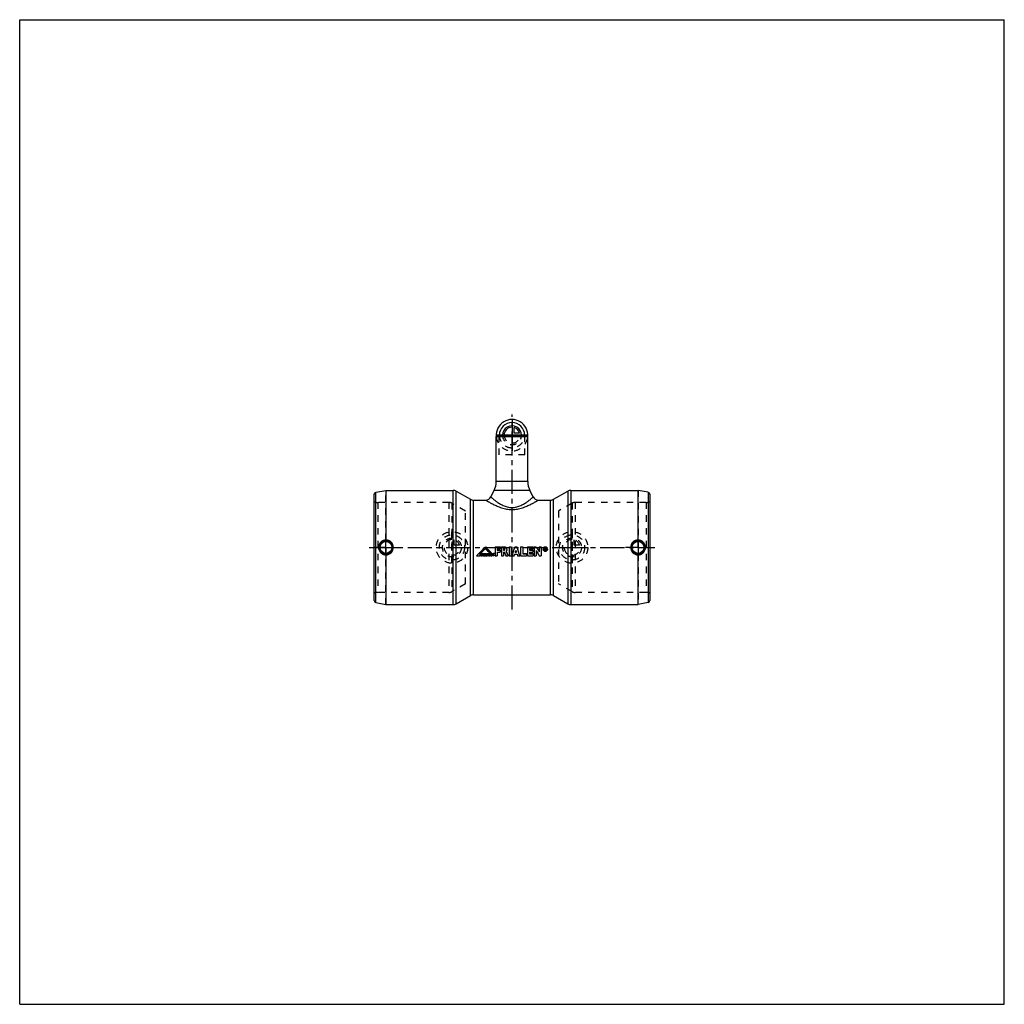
# Model space of a CAD drawing. Header units: millimetres. Extents: x 0 to 1000, y 0 to 1000.
import ezdxf

# ---------------------------------------------------------------- set-up
doc = ezdxf.new("R2010")
doc.units = ezdxf.units.MM
doc.header["$LTSCALE"] = 65.185185
doc.linetypes.add('CENTER', pattern=[0.6, 0.375, -0.075, 0.075, -0.075])
doc.linetypes.add('HIDDEN', pattern=[0.2, 0.1, -0.1])
doc.layers.get('0').update_dxf_attribs({"linetype": 'CONTINUOUS'})
for name, color, linetype in [('ACHSEN_S', 7, 'CONTINUOUS'), ('KOERPER', 7, 'CONTINUOUS'), ('KONST.EL_MIT_GEO', 7, 'CONTINUOUS'), ('KONSTR_EL', 7, 'CONTINUOUS'), ('KURVEN', 7, 'CONTINUOUS')]:
    doc.layers.add(name, color=color, linetype=linetype)

msp = doc.modelspace()

# ---------------------------------------------------------------- linework, layer by layer
at = {"color": 7, "linetype": 'Continuous'}
for p, q in [((0, 0), (0, 1000)), ((0, 1000), (1000, 1000)), ((1000, 0), (1000, 1000)), ((0, 0), (1000, 0))]:
    msp.add_line(p, q, dxfattribs=at)
at = {"layer": 'ACHSEN_S', "color": 40, "linetype": 'CENTER'}
for p, q in [((500, 401), (500, 599)), ((355, 464), (645, 464))]:
    msp.add_line(p, q, dxfattribs=at)
at = {"layer": 'KOERPER', "color": 7, "linetype": 'Continuous'}
for p, q in [((484, 576.5), (484.9, 578)), ((516, 576.5), (484, 576.5)), ((515.1, 578), (484.9, 578)), ((516, 576.5), (515.1, 578)), ((372, 522), (372, 471.5)), ((372, 522), (440.4, 522)), ((443.4, 521.2), (457.8, 512.9)), ((628, 471.5), (628, 522)), ((460.8, 512.1), (473.2, 512.1)), ((526.8, 512.1), (539.2, 512.1)), ((372, 456.5), (372, 406)), ((628, 406), (628, 456.5)), ((443.4, 406.8), (457.8, 415.1)), ((460.8, 415.9), (539.2, 415.9)), ((372, 406), (440.4, 406))]:
    msp.add_line(p, q, dxfattribs=at)
at = {"layer": 'KOERPER', "color": 8, "linetype": 'HIDDEN'}
for p, q in [((487, 558), (487, 577)), ((513, 558), (513, 577)), ((513, 558), (487, 558)), ((452.7, 501), (439, 508.9)), ((452.7, 427), (452.7, 501)), ((561, 508.9), (547.3, 501)), ((547.3, 501), (547.3, 427)), ((452.7, 427), (439, 419.1)), ((561, 419.1), (547.3, 427))]:
    msp.add_line(p, q, dxfattribs=at)
at = {"layer": 'KOERPER', "color": 40, "linetype": 'CENTER'}
for p, q in [((372, 464), (372, 471.5)), ((628, 464), (628, 471.5)), ((372, 464), (359.2, 464)), ((372, 464), (372, 456.5)), ((372, 464), (384.8, 464)), ((628, 464), (615.2, 464)), ((628, 464), (640.8, 464)), ((628, 464), (628, 456.5))]:
    msp.add_line(p, q, dxfattribs=at)
at = {"layer": 'KOERPER', "color": 7, "linetype": 'Continuous'}
for points, knots in [([(372, 471.5), (371, 471.6), (369, 471.2), (366.5, 469.5), (364.8, 467), (364.4, 465), (364.4, 464)], [0, 0, 0, 0, 0.24782, 0.49775, 0.74873, 1, 1, 1, 1]), ([(379.5, 464), (379.5, 465), (379.1, 467), (377.5, 469.5), (375, 471.1), (373, 471.5), (372, 471.5)], [0, 0, 0, 0, 0.25018, 0.50001, 0.74984, 1, 1, 1, 1]), ([(628, 471.5), (627, 471.5), (625, 471.1), (622.5, 469.5), (620.9, 467), (620.5, 465), (620.5, 464)], [0, 0, 0, 0, 0.25015, 0.49998, 0.74982, 1, 1, 1, 1]), ([(635.6, 464), (635.6, 465), (635.2, 467), (633.5, 469.5), (631, 471.2), (629, 471.6), (628, 471.5)], [0, 0, 0, 0, 0.25127, 0.50226, 0.75219, 1, 1, 1, 1]), ([(364.4, 464), (364.4, 463), (364.8, 461), (366.5, 458.5), (369, 456.8), (371, 456.4), (372, 456.5)], [0, 0, 0, 0, 0.25127, 0.50225, 0.75218, 1, 1, 1, 1]), ([(372, 456.5), (373, 456.5), (375, 456.9), (377.5, 458.5), (379.1, 461), (379.5, 463), (379.5, 464)], [0, 0, 0, 0, 0.25016, 0.49999, 0.74982, 1, 1, 1, 1]), ([(620.5, 464), (620.5, 463), (620.9, 461), (622.5, 458.5), (625, 456.9), (627, 456.5), (628, 456.5)], [0, 0, 0, 0, 0.25018, 0.50002, 0.74985, 1, 1, 1, 1]), ([(628, 456.5), (629, 456.4), (631, 456.8), (633.5, 458.5), (635.2, 461), (635.6, 463), (635.6, 464)], [0, 0, 0, 0, 0.24781, 0.49774, 0.74873, 1, 1, 1, 1])]:
    msp.add_open_spline(points, degree=3, knots=knots, dxfattribs=at)
at = {"layer": 'KONST.EL_MIT_GEO', "color": 7, "linetype": 'Continuous'}
for p, q in [((484, 530.9), (484, 576.5)), ((516, 530.9), (516, 576.5)), ((516, 530.9), (484, 530.9)), ((478.5, 515.3), (481.8, 521.7)), ((518.2, 521.7), (481.8, 521.7)), ((521.5, 515.3), (518.2, 521.7))]:
    msp.add_line(p, q, dxfattribs=at)
at = {"layer": 'KONST.EL_MIT_GEO', "color": 8, "linetype": 'HIDDEN'}
for p, q in [((514, 578), (486, 578)), ((513, 577), (487, 577))]:
    msp.add_line(p, q, dxfattribs=at)
for centre, start, end in [((486, 577), 0, 90), ((514, 577), 90, 180)]:
    msp.add_arc(centre, 1, start, end, dxfattribs=at)
at = {"layer": 'KONST.EL_MIT_GEO', "color": 7, "linetype": 'Continuous'}
for centre, radius, start, end in [((464, 530.9), 20, 332.6275, 360), ((536, 530.9), 20, 180, 207.3725), ((473.2, 518.1), 6, 270, 332.6275), ((526.8, 518.1), 6, 207.3725, 270)]:
    msp.add_arc(centre, radius, start, end, dxfattribs=at)
for points, knots in [([(473.2, 512.1), (473.2, 512.1), (473.2, 512.1), (473.2, 512.1), (473.2, 512.1), (473.3, 512), (473.4, 512), (473.5, 511.9), (473.7, 511.8), (474, 511.6), (474.4, 511.4), (474.8, 511.1), (475.3, 510.9), (475.8, 510.5), (476.7, 510.1), (477.8, 509.4), (479.3, 508.6), (481, 507.8), (482.9, 506.9), (484.9, 506), (487.1, 505.1), (490.3, 504), (494.6, 502.8), (500, 502.3), (505.4, 502.8), (509.7, 504), (512.9, 505.1), (515.1, 506), (517.1, 506.9), (519, 507.8), (520.7, 508.6), (522.2, 509.4), (523.3, 510.1), (524.2, 510.5), (524.7, 510.9), (525.2, 511.1), (525.6, 511.4), (526, 511.6), (526.3, 511.8), (526.5, 511.9), (526.6, 512), (526.7, 512), (526.8, 512.1), (526.8, 512.1), (526.8, 512.1), (526.8, 512.1), (526.8, 512.1)], [0, 0, 0, 0, 0.00017, 0.00069, 0.00155, 0.00276, 0.0043, 0.00618, 0.01094, 0.017, 0.02431, 0.03283, 0.0425, 0.05328, 0.0651, 0.09164, 0.12171, 0.15491, 0.1909, 0.22939, 0.27017, 0.31302, 0.40408, 0.5, 0.59592, 0.68698, 0.72983, 0.77061, 0.8091, 0.84509, 0.87829, 0.90836, 0.9349, 0.94672, 0.9575, 0.96717, 0.97569, 0.983, 0.98906, 0.99382, 0.9957, 0.99724, 0.99845, 0.99931, 0.99983, 1, 1, 1, 1]), ([(478.5, 515.3), (478.5, 515.3), (478.5, 515.3), (478.5, 515.3), (478.5, 515.3), (478.6, 515.2), (478.6, 515.2), (478.7, 515.1), (478.9, 515), (479.1, 514.8), (479.4, 514.5), (479.7, 514.3), (480.2, 513.9), (480.9, 513.2), (481.9, 512.4), (483, 511.6), (484.3, 510.6), (485.7, 509.6), (487.9, 508.2), (491, 506.6), (494.4, 505.3), (497.5, 504.6), (500, 504.5), (502.5, 504.6), (505.6, 505.3), (509, 506.6), (512.1, 508.2), (514.3, 509.6), (515.7, 510.6), (517, 511.6), (518.1, 512.4), (519.1, 513.2), (519.8, 513.9), (520.3, 514.3), (520.6, 514.5), (520.9, 514.8), (521.1, 515), (521.3, 515.1), (521.4, 515.2), (521.4, 515.2), (521.5, 515.3), (521.5, 515.3), (521.5, 515.3), (521.5, 515.3), (521.5, 515.3)], [0, 0, 0, 0, 0.00017, 0.00068, 0.00152, 0.0027, 0.00421, 0.00605, 0.0107, 0.01661, 0.02375, 0.03207, 0.04151, 0.06354, 0.08944, 0.11879, 0.15127, 0.18659, 0.22454, 0.30776, 0.40022, 0.44952, 0.5, 0.55048, 0.59978, 0.69224, 0.77546, 0.81341, 0.84873, 0.88121, 0.91056, 0.93646, 0.95849, 0.96793, 0.97625, 0.98339, 0.9893, 0.99395, 0.99579, 0.9973, 0.99848, 0.99932, 0.99983, 1, 1, 1, 1])]:
    msp.add_open_spline(points, degree=3, knots=knots, dxfattribs=at)
at = {"layer": 'KONSTR_EL', "color": 7, "linetype": 'Continuous'}
for p, q in [((361.6, 520), (372, 522)), ((440.4, 406), (440.4, 522)), ((443.4, 406.8), (443.4, 521.2)), ((542.2, 512.9), (556.6, 521.2)), ((556.6, 521.2), (556.6, 406.8)), ((559.6, 522), (628, 522)), ((559.6, 522), (559.6, 406)), ((638.4, 520), (628, 522)), ((360, 410), (360, 518)), ((361.6, 408), (361.6, 520)), ((457.8, 415.1), (457.8, 512.9)), ((460.8, 415.9), (460.8, 512.1)), ((539.2, 415.9), (539.2, 512.1)), ((542.2, 415.1), (542.2, 512.9)), ((638.4, 520), (638.4, 408)), ((640, 518), (640, 410)), ((473, 464.7), (473, 464.6)), ((483, 464.7), (488.4, 464.7)), ((483, 464.7), (483, 455.6)), ((483, 464.6), (488.4, 464.6)), ((485, 462.6), (488.4, 462.6)), ((485, 462.6), (485, 461.1)), ((485, 461.1), (488.1, 461.1)), ((485, 461.1), (488.1, 461.1)), ((488.1, 461.1), (488.1, 459.1)), ((488.4, 464.7), (488.4, 462.6)), ((489.4, 464.7), (492, 464.7)), ((489.4, 464.7), (489.4, 455.6)), ((489.4, 464.6), (492, 464.6)), ((491.5, 462.6), (492, 462.6)), ((491.5, 462.6), (491.5, 461.1)), ((491.5, 461.1), (492, 461.1)), ((491.5, 461.1), (492, 461.1)), ((492, 464.7), (492, 464.6)), ((492, 461.1), (492, 461.1)), ((497, 464.7), (499.1, 464.7)), ((497, 464.7), (497, 455.6)), ((497, 464.6), (499.1, 464.6)), ((499.1, 464.7), (499.1, 455.6)), ((503, 464.7), (504.9, 464.7)), ((503, 464.7), (503, 464.6)), ((503, 464.6), (504.9, 464.6)), ((504.9, 464.7), (504.9, 464.6)), ((508.8, 464.7), (510.9, 464.7)), ((508.8, 464.7), (508.8, 455.6)), ((508.8, 464.6), (510.9, 464.6)), ((510.9, 464.7), (510.9, 457.6)), ((515.6, 464.7), (521.4, 464.7)), ((515.6, 464.7), (515.6, 455.6)), ((515.6, 464.6), (521.4, 464.6)), ((517.7, 462.6), (521.4, 462.6)), ((517.7, 462.6), (517.7, 461.1)), ((517.7, 461.1), (521.1, 461.1)), ((517.7, 461.1), (521.1, 461.1)), ((521.1, 461.1), (521.1, 459.1)), ((521.4, 464.7), (521.4, 462.6)), ((522.4, 464.7), (524.5, 464.7)), ((522.4, 464.7), (522.4, 455.6)), ((522.4, 464.6), (524.5, 464.6)), ((524.5, 464.7), (524.5, 464.6)), ((524.5, 460.8), (524.5, 455.6)), ((527.7, 464.7), (529.7, 464.7)), ((527.7, 464.7), (527.7, 459.4)), ((527.7, 464.6), (529.7, 464.6)), ((529.7, 464.7), (529.7, 455.6)), ((531.6, 462.4), (531.6, 462.4)), ((532.1, 462.4), (532.1, 462.4)), ((533.3, 463.6), (533.8, 463.6)), ((533.3, 463.6), (533.8, 463.6)), ((533.3, 463.6), (533.3, 461.2)), ((533.3, 461.2), (533.6, 461.2)), ((533.6, 463.3), (533.8, 463.3)), ((533.6, 463.3), (533.6, 462.6)), ((533.6, 462.6), (533.8, 462.6)), ((533.6, 462.6), (533.8, 462.6)), ((533.6, 462.2), (533.8, 462.2)), ((533.6, 462.2), (533.6, 461.2)), ((533.8, 463.6), (533.8, 463.6)), ((533.8, 462.6), (533.8, 462.6)), ((534, 463.1), (534, 462.7)), ((534, 461.2), (534.4, 461.2)), ((534.3, 463.1), (534.3, 462.7)), ((464, 455.6), (468, 455.6)), ((466.9, 456.8), (468, 456.8)), ((466.9, 456.7), (468, 456.7)), ((468, 456.8), (468, 455.6)), ((468.7, 458), (470.2, 458)), ((468.7, 458), (470.2, 458)), ((468.7, 458), (468.7, 455.6)), ((468.7, 455.6), (469.6, 455.6)), ((469.6, 457.4), (470.2, 457.4)), ((469.6, 457.4), (469.6, 457.1)), ((469.6, 457.1), (470.2, 457.1)), ((469.6, 457.1), (470.2, 457.1)), ((469.6, 456.5), (470.2, 456.5)), ((469.6, 456.5), (469.6, 455.6)), ((470.2, 458), (470.2, 457.4)), ((470.2, 457.1), (470.2, 456.5)), ((470.5, 458), (471.5, 458)), ((470.5, 458), (471.5, 458)), ((470.5, 458), (470.5, 455.6)), ((470.5, 455.6), (471.4, 455.6)), ((471.4, 457.5), (471.4, 457.5)), ((471.4, 457.5), (471.4, 456.9)), ((471.4, 456.5), (471.4, 455.6)), ((471.5, 458), (471.5, 458)), ((471.8, 455.6), (472.7, 455.6)), ((472.9, 458), (473.8, 458)), ((472.9, 458), (473.8, 458)), ((472.9, 458), (472.9, 455.6)), ((472.9, 455.6), (473.8, 455.6)), ((473.8, 458), (473.8, 455.6)), ((473.9, 455.6), (474.8, 455.6)), ((474.6, 458), (475.6, 458)), ((474.6, 458), (475.6, 458)), ((474.6, 458), (474.6, 458)), ((474.9, 456), (475.4, 456)), ((475, 456.5), (475.3, 456.5)), ((475, 456.4), (475.3, 456.4)), ((475.5, 455.6), (476.3, 455.6)), ((475.6, 458), (475.6, 458)), ((476.3, 458), (478.2, 458)), ((476.3, 458), (478.2, 458)), ((476.3, 458), (476.3, 457.4)), ((476.3, 457.4), (476.8, 457.4)), ((476.8, 457.4), (476.8, 455.6)), ((476.8, 455.6), (477.7, 455.6)), ((477.4, 458.4), (479.2, 458.4)), ((477.7, 457.4), (478.2, 457.4)), ((477.7, 457.4), (477.7, 455.6)), ((478.2, 458), (478.2, 457.4)), ((478.4, 458), (480, 458)), ((478.4, 458), (480, 458)), ((478.4, 458), (478.4, 455.6)), ((478.4, 455.6), (480, 455.6)), ((479.3, 457.4), (480, 457.4)), ((479.3, 457.4), (479.3, 457.1)), ((479.3, 457.1), (479.9, 457.1)), ((479.3, 457.1), (479.9, 457.1)), ((479.3, 456.6), (479.9, 456.6)), ((479.3, 456.6), (479.3, 456.2)), ((479.3, 456.3), (480, 456.3)), ((479.3, 456.2), (480, 456.2)), ((479.9, 457.1), (479.9, 456.6)), ((480, 458), (480, 457.4)), ((480, 456.3), (480, 455.6)), ((481.4, 458), (481.4, 458)), ((481.6, 456.2), (481.6, 456.2)), ((481.7, 458), (481.7, 458)), ((481.8, 456.2), (481.8, 456.2)), ((481.9, 458), (481.9, 457.4)), ((481.9, 456.3), (481.9, 455.7)), ((483, 455.6), (485, 455.6)), ((485, 459.1), (488.1, 459.1)), ((485, 459.1), (485, 455.6)), ((489.4, 455.6), (491.5, 455.6)), ((491.5, 459.1), (492.1, 459.1)), ((491.5, 459.1), (491.5, 455.6)), ((493.8, 455.6), (496, 455.6)), ((497, 455.6), (499.1, 455.6)), ((500.1, 455.6), (502.2, 455.6)), ((502.7, 457.1), (505.2, 457.1)), ((503.4, 459.1), (504.6, 459.1)), ((503.4, 459.1), (504.6, 459.1)), ((505.7, 455.6), (507.8, 455.6)), ((508.8, 455.6), (514.6, 455.6)), ((510.9, 457.7), (514.6, 457.7)), ((510.9, 457.6), (514.6, 457.6)), ((514.6, 457.7), (514.6, 455.6)), ((515.6, 455.6), (521.4, 455.6)), ((517.7, 459.1), (521.1, 459.1)), ((517.7, 459.1), (517.7, 457.6)), ((517.7, 457.7), (521.4, 457.7)), ((517.7, 457.6), (521.4, 457.6)), ((521.4, 457.7), (521.4, 455.6)), ((522.4, 455.6), (524.5, 455.6)), ((527.7, 455.6), (529.7, 455.6)), ((542.2, 415.1), (556.6, 406.8)), ((361.6, 408), (372, 406)), ((559.6, 406), (628, 406)), ((638.4, 408), (628, 406))]:
    msp.add_line(p, q, dxfattribs=at)
at = {"layer": 'KONSTR_EL', "color": 8, "linetype": 'HIDDEN'}
for p, q in [((372, 406), (372, 522)), ((628, 522), (628, 406)), ((363.9, 509.7), (363.9, 418.3)), ((436, 509.7), (363.9, 509.7)), ((436, 509.7), (436, 418.3)), ((439, 508.9), (439, 419.1)), ((561, 508.9), (561, 419.1)), ((636.1, 509.7), (564, 509.7)), ((564, 509.7), (564, 418.3)), ((636.1, 509.7), (636.1, 418.3)), ((473, 462.9), (473, 462.8)), ((485, 462.6), (488.4, 462.6)), ((485, 462.6), (485, 462.6)), ((491.5, 462.6), (492, 462.6)), ((491.5, 462.6), (491.5, 462.6)), ((492, 462.6), (492, 462.6)), ((492.7, 461.9), (492.7, 461.8)), ((494.8, 461.9), (494.8, 461.8)), ((504, 460.9), (504, 460.9)), ((517.7, 462.6), (521.4, 462.6)), ((517.7, 462.6), (517.7, 462.6)), ((524.5, 460.8), (524.5, 460.8)), ((531.6, 462.4), (531.6, 462.4)), ((532.1, 462.4), (532.1, 462.4)), ((533.3, 461.2), (533.6, 461.2)), ((533.6, 463.3), (533.8, 463.3)), ((533.6, 463.3), (533.6, 463.3)), ((533.6, 462.2), (533.8, 462.2)), ((533.6, 462.2), (533.6, 462.2)), ((533.8, 463.3), (533.8, 463.3)), ((533.8, 462.2), (533.8, 462.2)), ((534, 463.1), (534, 463.1)), ((534, 461.2), (534.4, 461.2)), ((534, 461.2), (534, 461.2)), ((534.1, 462.4), (534.1, 462.3)), ((534.3, 463.1), (534.3, 463.1)), ((534.4, 461.2), (534.4, 461.2)), ((535.5, 462.4), (535.5, 462.4)), ((536, 462.4), (536, 462.4)), ((464, 455.6), (468, 455.6)), ((464, 455.6), (464, 455.6)), ((466.9, 456.8), (466.9, 456.7)), ((466.9, 456.8), (466.9, 456.8)), ((468.7, 455.6), (469.6, 455.6)), ((469.6, 457.4), (470.2, 457.4)), ((469.6, 457.4), (469.6, 457.4)), ((469.6, 456.5), (470.2, 456.5)), ((469.6, 456.5), (469.6, 456.5)), ((470.5, 455.6), (471.4, 455.6)), ((471.4, 457.5), (471.4, 457.5)), ((471.4, 457.5), (471.4, 457.5)), ((471.4, 457.5), (471.4, 457.5)), ((471.4, 456.6), (471.4, 456.5)), ((471.6, 457.4), (471.6, 457.4)), ((471.6, 457), (471.6, 457)), ((471.7, 457.2), (471.7, 457.2)), ((471.8, 455.6), (472.7, 455.6)), ((471.8, 455.6), (471.8, 455.6)), ((472.1, 456.7), (472.1, 456.7)), ((472.3, 457.8), (472.3, 457.8)), ((472.5, 456.9), (472.5, 456.9)), ((472.6, 457.3), (472.6, 457.3)), ((472.7, 455.6), (472.7, 455.6)), ((472.9, 455.6), (473.8, 455.6)), ((473.9, 455.6), (474.8, 455.6)), ((473.9, 455.6), (473.9, 455.6)), ((474.8, 455.6), (474.8, 455.6)), ((474.9, 456), (475.4, 456)), ((474.9, 456), (474.9, 456)), ((475, 456.5), (475, 456.4)), ((475.1, 457.3), (475.1, 457.3)), ((475.3, 456.5), (475.3, 456.4)), ((475.4, 456), (475.4, 456)), ((475.5, 455.6), (476.3, 455.6)), ((475.5, 455.6), (475.5, 455.6)), ((476.3, 457.4), (476.8, 457.4)), ((476.3, 455.6), (476.3, 455.6)), ((476.8, 457.4), (476.8, 457.4)), ((476.8, 455.6), (477.7, 455.6)), ((477.4, 458.4), (479.2, 458.4)), ((477.4, 458.4), (477.4, 458.4)), ((477.7, 457.4), (478.2, 457.4)), ((477.7, 457.4), (477.7, 457.4)), ((478.4, 455.6), (480, 455.6)), ((479.2, 458.4), (479.2, 458.4)), ((479.3, 457.4), (480, 457.4)), ((479.3, 457.4), (479.3, 457.4)), ((479.3, 456.6), (479.9, 456.6)), ((479.3, 456.6), (479.3, 456.6)), ((480.2, 456.8), (480.2, 456.8)), ((480.3, 456.3), (480.3, 456.3)), ((480.5, 457.7), (480.5, 457.7)), ((480.6, 455.9), (480.6, 455.9)), ((481, 455.7), (481, 455.7)), ((481.1, 456.8), (481.1, 456.8)), ((481.2, 457.3), (481.2, 457.3)), ((481.2, 456.4), (481.2, 456.3)), ((481.4, 455.6), (481.4, 455.6)), ((481.6, 457.5), (481.6, 457.5)), ((481.7, 455.6), (481.7, 455.6)), ((481.8, 457.5), (481.8, 457.4)), ((483, 455.6), (485, 455.6)), ((485, 459.1), (488.1, 459.1)), ((485, 459.1), (485, 459.1)), ((489.4, 455.6), (491.5, 455.6)), ((491.5, 459.1), (492.1, 459.1)), ((491.5, 459.1), (491.5, 459.1)), ((492.1, 459.1), (492.1, 459.1)), ((493.8, 455.6), (496, 455.6)), ((493.8, 455.6), (493.8, 455.6)), ((494, 459.9), (494, 459.9)), ((496, 455.6), (496, 455.6)), ((497, 455.6), (499.1, 455.6)), ((500.1, 455.6), (502.2, 455.6)), ((500.1, 455.6), (500.1, 455.6)), ((502.2, 455.6), (502.2, 455.6)), ((502.7, 457.1), (505.2, 457.1)), ((502.7, 457.1), (502.7, 457.1)), ((503.4, 459.1), (503.4, 459.1)), ((504.6, 459.1), (504.6, 459.1)), ((505.2, 457.1), (505.2, 457.1)), ((505.7, 455.6), (507.8, 455.6)), ((505.7, 455.6), (505.7, 455.6)), ((507.8, 455.6), (507.8, 455.6)), ((508.8, 455.6), (514.6, 455.6)), ((515.6, 455.6), (521.4, 455.6)), ((517.7, 459.1), (521.1, 459.1)), ((517.7, 459.1), (517.7, 459.1)), ((522.4, 455.6), (524.5, 455.6)), ((527.7, 455.6), (529.7, 455.6)), ((527.7, 455.6), (527.7, 455.6)), ((436, 418.3), (363.9, 418.3)), ((636.1, 418.3), (564, 418.3))]:
    msp.add_line(p, q, dxfattribs=at)
at = {"layer": 'KONSTR_EL', "color": 7, "linetype": 'Continuous'}
for centre, radius in [((372, 464), 7.05), ((372, 464), 6.05), ((628, 464), 7.05), ((628, 464), 6.05)]:
    msp.add_circle(centre, radius, dxfattribs=at)
for centre, radius, start, end in [((440.4, 516), 6, 60, 90), ((559.6, 516), 6, 90, 120), ((362, 518), 2, 101, 180), ((460.8, 518.1), 6, 240, 270), ((539.2, 518.1), 6, 270, 300), ((638, 518), 2, 0, 79), ((492, 461.8), 2.81, 0.0081, 49.9915), ((533.8, 462.4), 2.26, 134.9467, 179.641), ((533.8, 462.4), 1.67, 67.9339, 112.0661), ((533.7, 462.4), 2.26, 359.9967, 45.0535), ((481.4, 455.7), 2.28, 76.0067, 82.5632), ((481.4, 455.8), 2.28, 76.0064, 82.5631), ((481.5, 456.4), 1.03, 68.0787, 77.6004), ((460.8, 409.9), 6, 90, 120), ((539.2, 409.9), 6, 60, 90), ((362, 410), 2, 180, 259), ((440.4, 412), 6, 270, 300), ((559.6, 412), 6, 240, 270), ((638, 410), 2, 281, 360)]:
    msp.add_arc(centre, radius, start, end, dxfattribs=at)
at = {"layer": 'KONSTR_EL', "color": 8, "linetype": 'HIDDEN'}
for centre, radius, start, end in [((363.9, 519.7), 10, 247.2943, 270), ((636.1, 519.7), 10, 270, 292.7057), ((436, 503.7), 6, 60, 90), ((564, 503.7), 6, 90, 120), ((492, 461.9), 0.734, 358.6334, 0.0001), ((492, 461.9), 2.81, 0.0092, 49.43), ((533.8, 462.4), 2.26, 135.5831, 180.0014), ((533.8, 462.4), 1.72, 180.0001, 180.5835), ((533.8, 462.8), 0.173, 354.1743, 359.9889), ((533.7, 462.4), 2.26, 359.9979, 44.4175), ((533.8, 462.4), 1.73, 356.8992, 359.9975), ((471.2, 457.2), 0.484, 357.9653, 0.0212), ((481.5, 456.5), 1.03, 68.0784, 77.6002), ((363.9, 408.3), 10, 90, 112.7057), ((436, 424.3), 6, 270, 300), ((564, 424.3), 6, 240, 270), ((636.1, 408.3), 10, 67.2943, 90)]:
    msp.add_arc(centre, radius, start, end, dxfattribs=at)
at = {"layer": 'KONSTR_EL', "color": 7, "linetype": 'Continuous'}
for centre, major_axis, ratio, start_param, end_param in [((464, 464), (47.9, 47.9), 0.08749, -1.65806, -1.46984), ((464, 464), (48, 48), 0.08749, -1.65806, -1.47024), ((465.8, 464), (48, 48), 0.08749, -1.63481, -1.50764), ((482, 464), (47.9, -47.9), 0.08749, 4.61144, 4.74194), ((482, 464), (48, -48), 0.08749, 4.61183, 4.74206), ((480.2, 464), (48, -48), 0.08749, -1.63395, -1.54113), ((500.1, 464), (15.5, 48.2), 0.05117, -1.72891, -1.54109), ((502.2, 464), (15.5, 48.2), 0.05117, -1.65662, -1.61862), ((505.7, 464), (-15.5, 48.2), 0.05117, -4.66456, -4.62656), ((507.8, 464), (-15.5, 48.2), 0.05117, 1.54109, 1.72891), ((530.1, 464), (-29.8, 48), 0.07852, 1.50841, 1.6166), ((530.1, 464), (-29.9, 48.1), 0.07852, 1.50881, 1.61677), ((527.7, 464), (-29.9, 48.1), 0.07852, -4.6937, -4.58655), ((535.3, 464), (-10.5, 48.2), 0.03674, -4.68372, -4.66241), ((535.6, 464), (-10.5, 48.2), 0.03674, -4.68613, -4.66241), ((471.8, 464), (-20.5, 48.2), 0.06337, -4.58396, -4.56488), ((472.7, 464), (-28.3, 48.2), 0.07652, -4.60458, -4.58272), ((473.9, 464), (13.8, 48.2), 0.04656, -1.732, -1.68266), ((474.8, 464), (9.1, 48.2), 0.03201, -1.73931, -1.73205), ((474.8, 464), (9.3, 48.2), 0.03277, -1.72178, -1.7035), ((475.5, 464), (-9.5, 48.2), 0.03352, -4.57999, -4.56171), ((475.5, 464), (-9.1, 48.2), 0.03201, -4.55114, -4.54388), ((476.3, 464), (-13.8, 48.2), 0.04644, -4.60045, -4.55111), ((493.8, 464), (-22.2, 48.2), 0.06681, -4.64098, -4.56869), ((496, 464), (-22.2, 48.2), 0.06681, -4.65856, -4.56869), ((502.2, 464), (15.5, 48.2), 0.05117, -1.72891, -1.69896), ((505.7, 464), (-15.5, 48.2), 0.05117, -4.58423, -4.55427)]:
    msp.add_ellipse(centre, major_axis=major_axis, ratio=ratio, start_param=start_param, end_param=end_param, dxfattribs=at)
at = {"layer": 'KONSTR_EL', "color": 8, "linetype": 'HIDDEN'}
for centre, major_axis, ratio, start_param, end_param in [((465.8, 464), (47.9, 47.9), 0.08749, -1.63476, -1.50733), ((480.2, 464), (47.9, -47.9), 0.08749, -1.63426, -1.54125), ((500.1, 464), (15.4, 48.1), 0.05117, 4.55427, 4.74249), ((502.2, 464), (15.4, 48.1), 0.05117, -1.65647, -1.61839), ((505.7, 464), (-15.4, 48.1), 0.05117, -4.66479, -4.62671), ((507.8, 464), (-15.4, 48.1), 0.05117, 1.54069, 1.72891), ((527.7, 464), (-29.8, 48), 0.07852, -4.69392, -4.58655), ((535.3, 464), (-10.5, 48.1), 0.03674, -4.68401, -4.66266), ((535.6, 464), (-10.5, 48.1), 0.03674, 1.59676, 1.62053), ((471.8, 464), (-20.5, 48.1), 0.06337, -4.584, -4.56488), ((472.7, 464), (-28.2, 48.1), 0.07652, 1.67856, 1.70046), ((473.9, 464), (13.8, 48.1), 0.04656, -1.732, -1.68256), ((474.8, 464), (9, 48.1), 0.03201, -1.73931, -1.73203), ((474.8, 464), (9.3, 48.1), 0.03277, -1.72174, -1.70343), ((475.5, 464), (-9.5, 48.1), 0.03352, -4.58007, -4.56175), ((475.5, 464), (-9, 48.1), 0.03201, -4.55115, -4.54388), ((476.3, 464), (-13.7, 48.1), 0.04644, -4.60055, -4.55111), ((493.8, 464), (-22.2, 48.1), 0.06681, -4.64113, -4.56869), ((496, 464), (-22.2, 48.1), 0.06681, 1.62444, 1.71449), ((502.2, 464), (15.4, 48.1), 0.05117, -1.72891, -1.6989), ((505.7, 464), (-15.4, 48.1), 0.05117, -4.58429, -4.55427)]:
    msp.add_ellipse(centre, major_axis=major_axis, ratio=ratio, start_param=start_param, end_param=end_param, dxfattribs=at)
at = {"layer": 'KONSTR_EL', "color": 7, "linetype": 'Continuous'}
for points, knots in [([(492, 464.7), (492.3, 464.7), (493, 464.5), (493.5, 464.2), (493.8, 464)], [0, 0, 0, 0, 0.49997, 1, 1, 1, 1]), ([(492, 464.6), (492.3, 464.6), (493, 464.5), (493.5, 464.2), (493.8, 464)], [0, 0, 0, 0, 0.49997, 1, 1, 1, 1]), ([(492.7, 461.8), (492.7, 461.9), (492.7, 462.1), (492.5, 462.4), (492.3, 462.5), (492.1, 462.6), (492, 462.6)], [0, 0, 0, 0, 0.24992, 0.49991, 0.74994, 1, 1, 1, 1]), ([(492, 461.1), (492.1, 461.1), (492.3, 461.2), (492.5, 461.3), (492.7, 461.6), (492.7, 461.8), (492.7, 461.8)], [0, 0, 0, 0, 0.25013, 0.50015, 0.75008, 1, 1, 1, 1]), ([(492, 461.1), (492.1, 461.1), (492.3, 461.2), (492.5, 461.3), (492.7, 461.6), (492.7, 461.8), (492.7, 461.8)], [0, 0, 0, 0, 0.25013, 0.50015, 0.75008, 1, 1, 1, 1]), ([(494.8, 461.8), (494.8, 461.5), (494.6, 460.8), (494.2, 460.2), (494, 459.9)], [0, 0, 0, 0, 0.50016, 1, 1, 1, 1]), ([(531.6, 462.4), (531.6, 462.1), (531.7, 461.5), (532.2, 460.8), (532.9, 460.3), (533.8, 460.1), (534.7, 460.3), (535.4, 460.8), (535.9, 461.5), (536, 462.1), (536, 462.4)], [0, 0, 0, 0, 0.125, 0.24995, 0.37494, 0.5, 0.62507, 0.75005, 0.875, 1, 1, 1, 1]), ([(533.2, 464), (532.9, 463.9), (532.3, 463.4), (532.1, 462.7), (532.1, 462.4)], [0, 0, 0, 0, 0.49994, 1, 1, 1, 1]), ([(535.5, 462.4), (535.5, 462.2), (535.4, 461.7), (535, 461.2), (534.5, 460.8), (533.8, 460.6), (533.1, 460.8), (532.6, 461.2), (532.2, 461.7), (532.1, 462.2), (532.1, 462.4)], [0, 0, 0, 0, 0.125, 0.24996, 0.37495, 0.5, 0.62505, 0.75004, 0.875, 1, 1, 1, 1]), ([(535.5, 462.3), (535.5, 462.1), (535.4, 461.7), (535, 461.1), (534.4, 460.8), (533.8, 460.7), (533.1, 460.8), (532.5, 461.2), (532.2, 461.7), (532.1, 462.2), (532.1, 462.4)], [0, 0, 0, 0, 0.12499, 0.24995, 0.37495, 0.5, 0.62505, 0.75004, 0.875, 1, 1, 1, 1]), ([(532.2, 464), (532.4, 464.2), (532.9, 464.5), (533.8, 464.7), (534.7, 464.5), (535.2, 464.2), (535.4, 464)], [0, 0, 0, 0, 0.25002, 0.5, 0.74998, 1, 1, 1, 1]), ([(532.2, 464), (532.4, 464.2), (532.9, 464.5), (533.8, 464.7), (534.6, 464.5), (535.1, 464.2), (535.3, 464)], [0, 0, 0, 0, 0.25002, 0.5, 0.74998, 1, 1, 1, 1]), ([(533.8, 463.6), (533.9, 463.6), (534.2, 463.5), (534.3, 463.2), (534.3, 463.1)], [0, 0, 0, 0, 0.4997, 1, 1, 1, 1]), ([(533.8, 463.6), (533.9, 463.6), (534.2, 463.5), (534.3, 463.2), (534.3, 463.1)], [0, 0, 0, 0, 0.49969, 1, 1, 1, 1]), ([(534, 463.1), (534, 463.1), (533.9, 463.2), (533.8, 463.3), (533.8, 463.3)], [0, 0, 0, 0, 0.50027, 1, 1, 1, 1]), ([(533.8, 462.6), (533.8, 462.6), (533.9, 462.6), (534, 462.7), (534, 462.7)], [0, 0, 0, 0, 0.49978, 1, 1, 1, 1]), ([(533.8, 462.6), (533.8, 462.6), (533.9, 462.6), (534, 462.7), (534, 462.7)], [0, 0, 0, 0, 0.4998, 1, 1, 1, 1]), ([(534.3, 462.7), (534.3, 462.7), (534.3, 462.5), (534.2, 462.4), (534.1, 462.3)], [0, 0, 0, 0, 0.50003, 1, 1, 1, 1]), ([(534.4, 464), (534.7, 463.9), (535.3, 463.4), (535.5, 462.7), (535.5, 462.4)], [0, 0, 0, 0, 0.49994, 1, 1, 1, 1]), ([(471.6, 457.4), (471.6, 457.4), (471.5, 457.5), (471.5, 457.5), (471.4, 457.5)], [0, 0, 0, 0, 0.25099, 1, 1, 1, 1]), ([(471.4, 456.9), (471.4, 456.9), (471.5, 456.9), (471.6, 457), (471.6, 457)], [0, 0, 0, 0, 0.74958, 1, 1, 1, 1]), ([(471.5, 458), (471.7, 458), (472, 457.9), (472.2, 457.8), (472.3, 457.8)], [0, 0, 0, 0, 0.74942, 1, 1, 1, 1]), ([(471.5, 458), (471.7, 458), (472, 458), (472.2, 457.8), (472.3, 457.8)], [0, 0, 0, 0, 0.74942, 1, 1, 1, 1]), ([(471.7, 457.2), (471.7, 457.2), (471.7, 457.3), (471.6, 457.4), (471.6, 457.4)], [0, 0, 0, 0, 0.50068, 1, 1, 1, 1]), ([(471.6, 457), (471.6, 457), (471.7, 457.1), (471.7, 457.2), (471.7, 457.2)], [0, 0, 0, 0, 0.49908, 1, 1, 1, 1]), ([(472.3, 457.8), (472.4, 457.7), (472.5, 457.6), (472.6, 457.4), (472.6, 457.3)], [0, 0, 0, 0, 0.50148, 1, 1, 1, 1]), ([(472.3, 457.8), (472.4, 457.7), (472.5, 457.6), (472.6, 457.4), (472.6, 457.3)], [0, 0, 0, 0, 0.50148, 1, 1, 1, 1]), ([(472.6, 457.3), (472.6, 457.2), (472.6, 457.1), (472.5, 456.9), (472.5, 456.9)], [0, 0, 0, 0, 0.49966, 1, 1, 1, 1]), ([(480.2, 456.8), (480.2, 457), (480.2, 457.3), (480.4, 457.6), (480.5, 457.7)], [0, 0, 0, 0, 0.49958, 1, 1, 1, 1]), ([(480.5, 457.7), (480.6, 457.8), (480.9, 458), (481.2, 458), (481.4, 458)], [0, 0, 0, 0, 0.49898, 1, 1, 1, 1]), ([(480.5, 457.7), (480.6, 457.8), (480.9, 458), (481.2, 458), (481.4, 458)], [0, 0, 0, 0, 0.49897, 1, 1, 1, 1]), ([(481.4, 455.6), (481.4, 455.6), (481.2, 455.6), (481.1, 455.6), (481, 455.7)], [0, 0, 0, 0, 0.25615, 1, 1, 1, 1]), ([(481.2, 457.3), (481.2, 457.3), (481.1, 457.1), (481.1, 456.9), (481.1, 456.8)], [0, 0, 0, 0, 0.25166, 1, 1, 1, 1]), ([(481.1, 456.8), (481.1, 456.7), (481.1, 456.5), (481.2, 456.4), (481.2, 456.3)], [0, 0, 0, 0, 0.74841, 1, 1, 1, 1]), ([(481.6, 457.5), (481.5, 457.5), (481.4, 457.4), (481.3, 457.4), (481.2, 457.3)], [0, 0, 0, 0, 0.50191, 1, 1, 1, 1]), ([(481.2, 456.4), (481.3, 456.3), (481.4, 456.2), (481.5, 456.2), (481.6, 456.2)], [0, 0, 0, 0, 0.49807, 1, 1, 1, 1]), ([(481.2, 456.3), (481.3, 456.3), (481.4, 456.2), (481.5, 456.2), (481.6, 456.2)], [0, 0, 0, 0, 0.49807, 1, 1, 1, 1]), ([(481.9, 455.7), (481.9, 455.7), (481.8, 455.6), (481.7, 455.6), (481.7, 455.6)], [0, 0, 0, 0, 0.25872, 1, 1, 1, 1])]:
    msp.add_open_spline(points, degree=3, knots=knots, dxfattribs=at)
at = {"layer": 'KONSTR_EL', "color": 8, "linetype": 'HIDDEN'}
for points, knots in [([(492.7, 461.9), (492.7, 462), (492.7, 462.1), (492.5, 462.4), (492.3, 462.6), (492.1, 462.6), (492, 462.6)], [0, 0, 0, 0, 0.24992, 0.49991, 0.74994, 1, 1, 1, 1]), ([(494.8, 461.9), (494.8, 461.5), (494.6, 460.8), (494.2, 460.2), (494, 459.9)], [0, 0, 0, 0, 0.50016, 1, 1, 1, 1]), ([(536, 462.4), (536, 462.1), (535.9, 461.5), (535.4, 460.8), (534.7, 460.3), (533.8, 460.1), (532.9, 460.3), (532.2, 460.8), (531.7, 461.5), (531.6, 462.1), (531.6, 462.4)], [0, 0, 0, 0, 0.125, 0.24995, 0.37494, 0.5, 0.62506, 0.75005, 0.875, 1, 1, 1, 1]), ([(533.1, 464), (532.8, 463.9), (532.3, 463.4), (532.1, 462.7), (532.1, 462.4)], [0, 0, 0, 0, 0.49995, 1, 1, 1, 1]), ([(533.1, 464), (533.4, 464.1), (534, 464.2), (534.8, 463.9), (535.3, 463.3), (535.5, 462.7), (535.5, 462.4)], [0, 0, 0, 0, 0.24994, 0.4999, 0.74996, 1, 1, 1, 1]), ([(534, 463.1), (534, 463.2), (533.9, 463.2), (533.8, 463.3), (533.8, 463.3)], [0, 0, 0, 0, 0.50028, 1, 1, 1, 1]), ([(534.3, 462.8), (534.3, 462.7), (534.3, 462.5), (534.2, 462.4), (534.1, 462.4)], [0, 0, 0, 0, 0.50003, 1, 1, 1, 1]), ([(471.6, 457.4), (471.6, 457.5), (471.5, 457.5), (471.5, 457.5), (471.4, 457.5)], [0, 0, 0, 0, 0.25099, 1, 1, 1, 1]), ([(471.7, 457.2), (471.7, 457.3), (471.7, 457.3), (471.6, 457.4), (471.6, 457.4)], [0, 0, 0, 0, 0.50068, 1, 1, 1, 1]), ([(471.6, 457), (471.6, 457), (471.7, 457.1), (471.7, 457.2), (471.7, 457.2)], [0, 0, 0, 0, 0.49941, 1, 1, 1, 1]), ([(472.6, 457.3), (472.6, 457.2), (472.6, 457.1), (472.5, 457), (472.5, 456.9)], [0, 0, 0, 0, 0.49966, 1, 1, 1, 1]), ([(480.2, 456.8), (480.2, 457), (480.2, 457.3), (480.4, 457.6), (480.5, 457.7)], [0, 0, 0, 0, 0.49958, 1, 1, 1, 1]), ([(481.4, 455.6), (481.4, 455.6), (481.2, 455.6), (481.1, 455.6), (481, 455.7)], [0, 0, 0, 0, 0.25615, 1, 1, 1, 1]), ([(481.2, 457.3), (481.2, 457.3), (481.1, 457.1), (481.1, 457), (481.1, 456.8)], [0, 0, 0, 0, 0.25166, 1, 1, 1, 1]), ([(481.1, 456.7), (481.1, 456.6), (481.1, 456.5), (481.2, 456.4), (481.2, 456.4)], [0, 0, 0, 0, 0.74847, 1, 1, 1, 1]), ([(481.6, 457.5), (481.5, 457.5), (481.4, 457.5), (481.3, 457.4), (481.2, 457.3)], [0, 0, 0, 0, 0.50191, 1, 1, 1, 1]), ([(481.9, 455.7), (481.9, 455.7), (481.8, 455.7), (481.7, 455.6), (481.7, 455.6)], [0, 0, 0, 0, 0.25872, 1, 1, 1, 1])]:
    msp.add_open_spline(points, degree=3, knots=knots, dxfattribs=at)
at = {"layer": 'KONSTR_EL', "color": 7, "linetype": 'Continuous'}
for points in [[(471.4, 456.9), (471.4, 456.9), (471.4, 456.9), (471.4, 457)], [(471.4, 457), (471.5, 457), (471.6, 457), (471.6, 457)], [(472.5, 456.9), (472.4, 456.8), (472.2, 456.7), (472.1, 456.7)], [(480.3, 456.3), (480.2, 456.4), (480.2, 456.6), (480.2, 456.8)], [(480.6, 455.9), (480.4, 456), (480.3, 456.1), (480.3, 456.3)], [(481, 455.7), (480.8, 455.7), (480.7, 455.8), (480.6, 455.9)], [(481.4, 458), (481.5, 458), (481.6, 458), (481.7, 458)], [(481.4, 458), (481.5, 458), (481.6, 458), (481.7, 458)], [(481.7, 455.6), (481.6, 455.6), (481.5, 455.6), (481.4, 455.6)], [(481.8, 457.4), (481.7, 457.5), (481.7, 457.5), (481.6, 457.5)], [(481.6, 456.2), (481.7, 456.2), (481.7, 456.2), (481.8, 456.2)], [(481.6, 456.2), (481.7, 456.2), (481.7, 456.2), (481.8, 456.2)], [(481.8, 456.2), (481.8, 456.2), (481.9, 456.2), (481.9, 456.3)], [(481.8, 456.2), (481.8, 456.2), (481.9, 456.2), (481.9, 456.3)]]:
    msp.add_open_spline(points, degree=3, dxfattribs=at)
at = {"layer": 'KONSTR_EL', "color": 8, "linetype": 'HIDDEN'}
for points in [[(472.5, 456.9), (472.4, 456.8), (472.2, 456.7), (472.1, 456.7)], [(480.3, 456.3), (480.2, 456.5), (480.2, 456.6), (480.2, 456.8)], [(480.6, 455.9), (480.4, 456), (480.3, 456.1), (480.3, 456.3)], [(481, 455.7), (480.8, 455.7), (480.7, 455.8), (480.6, 455.9)], [(481.1, 456.8), (481.1, 456.8), (481.1, 456.8), (481.1, 456.7)], [(481.7, 455.6), (481.6, 455.6), (481.5, 455.6), (481.4, 455.6)], [(481.8, 457.5), (481.7, 457.5), (481.7, 457.5), (481.6, 457.5)]]:
    msp.add_open_spline(points, degree=3, dxfattribs=at)
at = {"layer": 'KURVEN', "color": 40, "linetype": 'Continuous'}
for p, q in [((500, 594), (500, 562)), ((502.2, 580.2), (502.2, 585.7)), ((507.7, 580.2), (502.2, 580.2)), ((484, 578), (516, 578))]:
    msp.add_line(p, q, dxfattribs=at)
at = {"layer": 'KURVEN', "color": 8, "linetype": 'HIDDEN'}
for p, q in [((439, 448), (439, 480)), ((561, 480), (561, 448)), ((441.2, 466.2), (441.2, 471.7)), ((563.2, 466.2), (563.2, 471.7)), ((423, 464), (455, 464)), ((446.7, 466.2), (441.2, 466.2)), ((545, 464), (577, 464)), ((568.7, 466.2), (563.2, 466.2))]:
    msp.add_line(p, q, dxfattribs=at)
for centre, radius in [((439, 464), 16), ((561, 464), 16), ((439, 464), 12.8), ((439, 464), 9.6), ((561, 464), 12.8), ((561, 464), 9.6)]:
    msp.add_circle(centre, radius, dxfattribs=at)
at = {"layer": 'KURVEN', "color": 40, "linetype": 'Continuous'}
for radius, start, end in [(16, 355.0051, 184.9949), (12.8, 0, 180), (9.6, 0, 180.0001), (8, 90, 180.0001), (8, 15.962, 74.038)]:
    msp.add_arc((500, 578), radius, start, end, dxfattribs=at)
at = {"layer": 'KURVEN', "color": 8, "linetype": 'HIDDEN'}
for centre, radius, start, end in [((500, 578), 16, 184.9949, 355.0051), ((500, 578), 12.8, 180, 360), ((500, 578), 9.6, 180.0001, 360), ((500, 578), 8, 180.0001, 360), ((439, 464), 8, 90, 360), ((439, 464), 8, 15.962, 74.038), ((561, 464), 8, 90, 360), ((561, 464), 8, 15.962, 74.038)]:
    msp.add_arc(centre, radius, start, end, dxfattribs=at)

doc.saveas('drawing.dxf')
